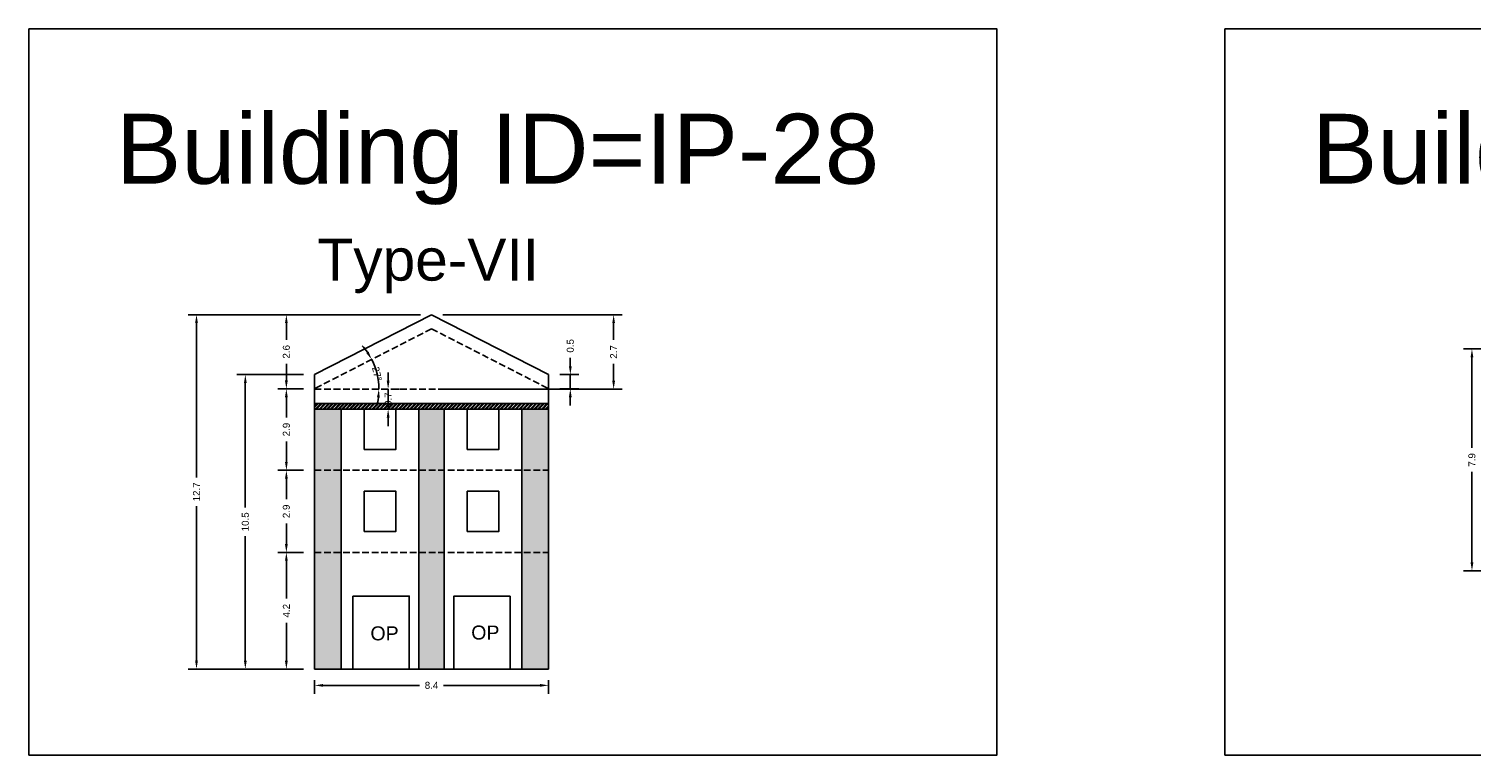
# Model space of a CAD drawing. Header units: metres. Extents: x 3416658 to 3417184, y -6712896 to -6712690.
# Tile 46 of 58: x 3416965 to 3417017, y -6712779 to -6712753. Entities that reach past the tile are written whole.
import ezdxf

# ---------------------------------------------------------------- set-up
doc = ezdxf.new("R2010")
doc.units = ezdxf.units.M
doc.linetypes.add('ACAD_ISO02W100', pattern=[15, 12, -3])
doc.layers.add('Dotted', color=7, linetype='ACAD_ISO02W100', plot=False)
doc.styles.get("Standard").update_dxf_attribs({"font": 'arial.ttf'})
doc.dimstyles.new('ISO-25', dxfattribs={"dimtxt": 0.25, "dimasz": 0.3, "dimexe": 0.3, "dimexo": 0.4, "dimgap": 0.2, "dimtad": 0, "dimdec": 1, "dimdsep": 46, "dimtxsty": 'Standard', "dimcen": 2.5, "dimadec": 0, "dimazin": 0, "dimtfac": 1, "dimtdec": 1, "dimtmove": 0, "dimatfit": 3, "dimfxl": 1, "dimarcsym": 0})

# ---------------------------------------------------------------- blocks, each defined once
blk = doc.blocks.new('*D228')
at = {"color": 0, "lineweight": -2, "transparency": 16777216}
for start, end in [(34.5129, 41.9152), (0, 27.1107), (345.1956, 352.5978)]:
    blk.add_arc((3416975.496, -6712765.84), 2.324, start, end, dxfattribs=at)
at = {"color": 0, "transparency": 16777216}
for points in [[(3416977.453, -6712764.498), (3416977.367, -6712764.549), (3416977.564, -6712764.781)], [(3416977.75, -6712766.136), (3416977.85, -6712766.143), (3416977.819, -6712765.84)]]:
    blk.add_solid(points, dxfattribs=at)
at = {"layer": 'Defpoints', "color": 0, "transparency": 16777216}
for p in [(3416979.702, -6712763.686), (3416975.522, -6712765.826), (3416975.522, -6712765.84), (3416977.791, -6712765.475), (3416983.882, -6712765.84)]:
    blk.add_point(p, dxfattribs=at)
at = {"color": 0, "transparency": 16777216, "insert": (3416977.755, -6712765.295), "char_height": 0.25, "attachment_point": 5, "rotation": 283.5554}
blk.add_mtext('27°', dxfattribs=at)
blk = doc.blocks.new('*D229')
at = {"color": 0, "lineweight": -2, "transparency": 16777216}
for p, q in [((3416978.151, -6712765.54), (3416978.151, -6712765.24)), ((3416978.151, -6712766.558), (3416978.151, -6712765.84)), ((3416978.551, -6712765.84), (3416978.451, -6712765.84)), ((3416978.151, -6712766.858), (3416978.151, -6712767.158)), ((3416978.551, -6712766.558), (3416978.451, -6712766.558))]:
    blk.add_line(p, q, dxfattribs=at)
at = {"color": 0, "transparency": 16777216}
for points in [[(3416978.101, -6712765.54), (3416978.201, -6712765.54), (3416978.151, -6712765.84)], [(3416978.101, -6712766.858), (3416978.201, -6712766.858), (3416978.151, -6712766.558)]]:
    blk.add_solid(points, dxfattribs=at)
at = {"layer": 'Defpoints', "color": 0, "transparency": 16777216}
for p in [(3416978.151, -6712765.84), (3416978.151, -6712765.84), (3416978.151, -6712766.558)]:
    blk.add_point(p, dxfattribs=at)
at = {"color": 0, "transparency": 16777216, "insert": (3416978.151, -6712766.199), "char_height": 0.25, "attachment_point": 5, "rotation": 90}
blk.add_mtext('0.7', dxfattribs=at)
blk = doc.blocks.new('*D230')
at = {"color": 0, "lineweight": -2, "transparency": 16777216}
for p, q in [((3416975.122, -6712771.672), (3416974.213, -6712771.672)), ((3416974.513, -6712771.972), (3416974.513, -6712773.325)), ((3416974.513, -6712775.541), (3416974.513, -6712774.188)), ((3416975.122, -6712775.841), (3416974.213, -6712775.841))]:
    blk.add_line(p, q, dxfattribs=at)
at = {"color": 0, "transparency": 16777216}
for points in [[(3416974.463, -6712771.972), (3416974.563, -6712771.972), (3416974.513, -6712771.672)], [(3416974.463, -6712775.541), (3416974.563, -6712775.541), (3416974.513, -6712775.841)]]:
    blk.add_solid(points, dxfattribs=at)
at = {"layer": 'Defpoints', "color": 0, "transparency": 16777216}
for p in [(3416974.513, -6712771.672), (3416975.522, -6712771.672), (3416975.522, -6712775.841)]:
    blk.add_point(p, dxfattribs=at)
at = {"color": 0, "transparency": 16777216, "insert": (3416974.513, -6712773.756), "char_height": 0.25, "attachment_point": 5, "rotation": 90}
blk.add_mtext('4.2', dxfattribs=at)
blk = doc.blocks.new('*D231')
at = {"color": 0, "lineweight": -2, "transparency": 16777216}
for p, q in [((3416975.122, -6712768.74), (3416974.213, -6712768.74)), ((3416974.513, -6712769.04), (3416974.513, -6712769.776)), ((3416974.513, -6712771.372), (3416974.513, -6712770.636)), ((3416975.122, -6712771.672), (3416974.213, -6712771.672))]:
    blk.add_line(p, q, dxfattribs=at)
at = {"color": 0, "transparency": 16777216}
for points in [[(3416974.463, -6712769.04), (3416974.563, -6712769.04), (3416974.513, -6712768.74)], [(3416974.463, -6712771.372), (3416974.563, -6712771.372), (3416974.513, -6712771.672)]]:
    blk.add_solid(points, dxfattribs=at)
at = {"layer": 'Defpoints', "color": 0, "transparency": 16777216}
for p in [(3416974.513, -6712768.74), (3416975.522, -6712768.74), (3416975.522, -6712771.672)]:
    blk.add_point(p, dxfattribs=at)
at = {"color": 0, "transparency": 16777216, "insert": (3416974.513, -6712770.206), "char_height": 0.25, "attachment_point": 5, "rotation": 90}
blk.add_mtext('2.9', dxfattribs=at)
blk = doc.blocks.new('*D232')
at = {"color": 0, "lineweight": -2, "transparency": 16777216}
for p, q in [((3416975.122, -6712765.826), (3416974.213, -6712765.826)), ((3416974.513, -6712766.126), (3416974.513, -6712766.853)), ((3416974.513, -6712768.44), (3416974.513, -6712767.713)), ((3416975.122, -6712768.74), (3416974.213, -6712768.74))]:
    blk.add_line(p, q, dxfattribs=at)
at = {"color": 0, "transparency": 16777216}
for points in [[(3416974.463, -6712766.126), (3416974.563, -6712766.126), (3416974.513, -6712765.826)], [(3416974.463, -6712768.44), (3416974.563, -6712768.44), (3416974.513, -6712768.74)]]:
    blk.add_solid(points, dxfattribs=at)
at = {"layer": 'Defpoints', "color": 0, "transparency": 16777216}
for p in [(3416974.513, -6712765.826), (3416975.522, -6712765.826), (3416975.522, -6712768.74)]:
    blk.add_point(p, dxfattribs=at)
at = {"color": 0, "transparency": 16777216, "insert": (3416974.513, -6712767.283), "char_height": 0.25, "attachment_point": 5, "rotation": 90}
blk.add_mtext('2.9', dxfattribs=at)
blk = doc.blocks.new('*D233')
at = {"color": 0, "lineweight": -2, "transparency": 16777216}
for p, q in [((3416979.302, -6712763.181), (3416974.213, -6712763.181)), ((3416974.513, -6712763.481), (3416974.513, -6712764.074)), ((3416974.513, -6712765.526), (3416974.513, -6712764.933)), ((3416975.122, -6712765.826), (3416974.213, -6712765.826))]:
    blk.add_line(p, q, dxfattribs=at)
at = {"color": 0, "transparency": 16777216}
for points in [[(3416974.463, -6712763.481), (3416974.563, -6712763.481), (3416974.513, -6712763.181)], [(3416974.463, -6712765.526), (3416974.563, -6712765.526), (3416974.513, -6712765.826)]]:
    blk.add_solid(points, dxfattribs=at)
at = {"layer": 'Defpoints', "color": 0, "transparency": 16777216}
for p in [(3416974.513, -6712763.181), (3416979.702, -6712763.181), (3416975.522, -6712765.826)]:
    blk.add_point(p, dxfattribs=at)
at = {"color": 0, "transparency": 16777216, "insert": (3416974.513, -6712764.504), "char_height": 0.25, "attachment_point": 5, "rotation": 90}
blk.add_mtext('2.6', dxfattribs=at)
blk = doc.blocks.new('*D234')
at = {"color": 0, "lineweight": -2, "transparency": 16777216}
for p, q in [((3416975.122, -6712765.321), (3416972.746, -6712765.321)), ((3416973.046, -6712765.621), (3416973.046, -6712770.067)), ((3416973.046, -6712775.541), (3416973.046, -6712771.095)), ((3416975.122, -6712775.841), (3416972.746, -6712775.841))]:
    blk.add_line(p, q, dxfattribs=at)
at = {"color": 0, "transparency": 16777216}
for points in [[(3416972.996, -6712765.621), (3416973.096, -6712765.621), (3416973.046, -6712765.321)], [(3416972.996, -6712775.541), (3416973.096, -6712775.541), (3416973.046, -6712775.841)]]:
    blk.add_solid(points, dxfattribs=at)
at = {"layer": 'Defpoints', "color": 0, "transparency": 16777216}
for p in [(3416973.046, -6712765.321), (3416975.522, -6712765.321), (3416975.522, -6712775.841)]:
    blk.add_point(p, dxfattribs=at)
at = {"color": 0, "transparency": 16777216, "insert": (3416973.046, -6712770.581), "char_height": 0.25, "attachment_point": 5, "rotation": 90}
blk.add_mtext('10.5', dxfattribs=at)
blk = doc.blocks.new('*D235')
at = {"color": 0, "lineweight": -2, "transparency": 16777216}
for p, q in [((3416979.302, -6712763.181), (3416971.001, -6712763.181)), ((3416971.301, -6712763.481), (3416971.301, -6712768.998)), ((3416971.301, -6712775.541), (3416971.301, -6712770.024)), ((3416975.122, -6712775.841), (3416971.001, -6712775.841))]:
    blk.add_line(p, q, dxfattribs=at)
at = {"color": 0, "transparency": 16777216}
for points in [[(3416971.251, -6712763.481), (3416971.351, -6712763.481), (3416971.301, -6712763.181)], [(3416971.251, -6712775.541), (3416971.351, -6712775.541), (3416971.301, -6712775.841)]]:
    blk.add_solid(points, dxfattribs=at)
at = {"layer": 'Defpoints', "color": 0, "transparency": 16777216}
for p in [(3416971.301, -6712763.181), (3416979.702, -6712763.181), (3416975.522, -6712775.841)]:
    blk.add_point(p, dxfattribs=at)
at = {"color": 0, "transparency": 16777216, "insert": (3416971.301, -6712769.511), "char_height": 0.25, "attachment_point": 5, "rotation": 90}
blk.add_mtext('12.7', dxfattribs=at)
blk = doc.blocks.new('*D236')
at = {"color": 0, "lineweight": -2, "transparency": 16777216}
for p, q in [((3416975.522, -6712776.241), (3416975.522, -6712776.724)), ((3416983.882, -6712776.241), (3416983.882, -6712776.724)), ((3416975.822, -6712776.424), (3416979.275, -6712776.424)), ((3416983.582, -6712776.424), (3416980.13, -6712776.424))]:
    blk.add_line(p, q, dxfattribs=at)
at = {"color": 0, "transparency": 16777216}
for points in [[(3416975.822, -6712776.374), (3416975.822, -6712776.474), (3416975.522, -6712776.424)], [(3416983.582, -6712776.374), (3416983.582, -6712776.474), (3416983.882, -6712776.424)]]:
    blk.add_solid(points, dxfattribs=at)
at = {"layer": 'Defpoints', "color": 0, "transparency": 16777216}
for p in [(3416975.522, -6712775.841), (3416983.882, -6712775.841), (3416983.882, -6712776.424)]:
    blk.add_point(p, dxfattribs=at)
at = {"color": 0, "transparency": 16777216, "insert": (3416979.702, -6712776.424), "char_height": 0.25, "attachment_point": 5}
blk.add_mtext('8.4', dxfattribs=at)
blk = doc.blocks.new('*D237')
at = {"color": 0, "lineweight": -2, "transparency": 16777216}
for p, q in [((3416984.662, -6712765.021), (3416984.662, -6712764.721)), ((3416984.282, -6712765.321), (3416984.962, -6712765.321)), ((3416984.662, -6712765.826), (3416984.662, -6712765.321)), ((3416984.282, -6712765.826), (3416984.962, -6712765.826)), ((3416984.662, -6712766.126), (3416984.662, -6712766.426))]:
    blk.add_line(p, q, dxfattribs=at)
at = {"color": 0, "transparency": 16777216}
for points in [[(3416984.612, -6712765.021), (3416984.712, -6712765.021), (3416984.662, -6712765.321)], [(3416984.612, -6712766.126), (3416984.712, -6712766.126), (3416984.662, -6712765.826)]]:
    blk.add_solid(points, dxfattribs=at)
at = {"layer": 'Defpoints', "color": 0, "transparency": 16777216}
for p in [(3416983.882, -6712765.321), (3416984.662, -6712765.321), (3416983.882, -6712765.826)]:
    blk.add_point(p, dxfattribs=at)
at = {"color": 0, "transparency": 16777216, "insert": (3416984.662, -6712764.292), "char_height": 0.25, "attachment_point": 5, "rotation": 90}
blk.add_mtext('0.5', dxfattribs=at)
blk = doc.blocks.new('*D238')
at = {"color": 0, "lineweight": -2, "transparency": 16777216}
for p, q in [((3416980.102, -6712763.181), (3416986.51, -6712763.181)), ((3416986.21, -6712763.481), (3416986.21, -6712764.081)), ((3416986.21, -6712765.54), (3416986.21, -6712764.94)), ((3416980.102, -6712765.84), (3416986.51, -6712765.84))]:
    blk.add_line(p, q, dxfattribs=at)
at = {"color": 0, "transparency": 16777216}
for points in [[(3416986.16, -6712763.481), (3416986.26, -6712763.481), (3416986.21, -6712763.181)], [(3416986.16, -6712765.54), (3416986.26, -6712765.54), (3416986.21, -6712765.84)]]:
    blk.add_solid(points, dxfattribs=at)
at = {"layer": 'Defpoints', "color": 0, "transparency": 16777216}
for p in [(3416979.702, -6712763.181), (3416979.702, -6712765.84), (3416986.21, -6712765.84)]:
    blk.add_point(p, dxfattribs=at)
at = {"color": 0, "transparency": 16777216, "insert": (3416986.21, -6712764.51), "char_height": 0.25, "attachment_point": 5, "rotation": 90}
blk.add_mtext('2.7', dxfattribs=at)
blk = doc.blocks.new('*D244')
at = {"color": 0, "lineweight": -2, "transparency": 16777216}
for p, q in [((3417025.041, -6712764.404), (3417016.588, -6712764.404)), ((3417016.888, -6712764.704), (3417016.888, -6712767.942)), ((3417016.888, -6712772.033), (3417016.888, -6712768.795)), ((3417020.816, -6712772.333), (3417016.588, -6712772.333))]:
    blk.add_line(p, q, dxfattribs=at)
at = {"color": 0, "transparency": 16777216}
for points in [[(3417016.838, -6712764.704), (3417016.938, -6712764.704), (3417016.888, -6712764.404)], [(3417016.838, -6712772.033), (3417016.938, -6712772.033), (3417016.888, -6712772.333)]]:
    blk.add_solid(points, dxfattribs=at)
at = {"layer": 'Defpoints', "color": 0, "transparency": 16777216}
for p in [(3417016.888, -6712764.404), (3417025.441, -6712764.404), (3417021.216, -6712772.333)]:
    blk.add_point(p, dxfattribs=at)
at = {"color": 0, "transparency": 16777216, "insert": (3417016.888, -6712768.368), "char_height": 0.25, "attachment_point": 5, "rotation": 90}
blk.add_mtext('7.9', dxfattribs=at)

msp = doc.modelspace()

# ---------------------------------------------------------------- hatches: boundary and pattern name
h = msp.add_hatch()
h.set_pattern_fill('ANSI32', color=256, scale=0.01)
h.set_pattern_definition([(45, (-38.46944, 26.99843), (-0.067351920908, 0.067351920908), []), (45, (-38.42454, 26.99843), (-0.067351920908, 0.067351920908), [])])
h.paths.add_polyline_path([(3416983.882, -6712766.358), (3416975.522, -6712766.358), (3416975.522, -6712766.558), (3416983.882, -6712766.558)])
h.paths.add_polyline_path([(3416978.411, -6712766.504), (3416978.411, -6712765.893), (3416977.895, -6712765.893), (3416977.895, -6712766.504)], flags=9)
h = msp.add_hatch(color=256)
h.dxf.hatch_style = 1
h.paths.add_polyline_path([(3416983.882, -6712771.672), (3416982.932, -6712771.672), (3416982.932, -6712775.841), (3416983.882, -6712775.841)])
h.paths.add_polyline_path([(3416983.882, -6712768.74), (3416982.932, -6712768.74), (3416982.932, -6712771.672), (3416983.882, -6712771.672)])
h.paths.add_polyline_path([(3416983.882, -6712766.558), (3416982.932, -6712766.558), (3416982.932, -6712768.74), (3416983.882, -6712768.74)])
h.paths.add_polyline_path([(3416980.152, -6712766.558), (3416979.252, -6712766.558), (3416979.252, -6712768.74), (3416980.152, -6712768.74)])
h.paths.add_polyline_path([(3416980.152, -6712768.74), (3416979.252, -6712768.74), (3416979.252, -6712771.672), (3416980.152, -6712771.672)])
h.paths.add_polyline_path([(3416980.152, -6712771.672), (3416979.252, -6712771.672), (3416979.252, -6712775.841), (3416980.152, -6712775.841)])
h.paths.add_polyline_path([(3416976.472, -6712771.672), (3416975.522, -6712771.672), (3416975.522, -6712775.841), (3416976.472, -6712775.841)])
h.paths.add_polyline_path([(3416976.472, -6712768.74), (3416975.522, -6712768.74), (3416975.522, -6712771.672), (3416976.472, -6712771.672)])
h.paths.add_polyline_path([(3416976.472, -6712766.558), (3416975.522, -6712766.558), (3416975.522, -6712768.74), (3416976.472, -6712768.74)])

# ---------------------------------------------------------------- linework, layer by layer
for p, q in [((3416975.522, -6712765.321), (3416975.522, -6712775.841)), ((3416976.472, -6712766.558), (3416976.472, -6712775.841)), ((3416975.522, -6712775.841), (3416983.882, -6712775.841))]:
    msp.add_line(p, q)
for points in [[(3416965.309, -6712752.965), (3416999.911, -6712752.965), (3416999.911, -6712778.917), (3416965.309, -6712778.917)], [(3417008.058, -6712752.965), (3417042.422, -6712752.965), (3417042.422, -6712778.917), (3417008.058, -6712778.917)], [(3416977.296, -6712766.558), (3416978.429, -6712766.558), (3416978.429, -6712767.99), (3416977.296, -6712767.99)], [(3416982.109, -6712766.558), (3416980.976, -6712766.558), (3416980.976, -6712767.99), (3416982.109, -6712767.99)], [(3416977.296, -6712769.49), (3416978.429, -6712769.49), (3416978.429, -6712770.922), (3416977.296, -6712770.922)], [(3416982.109, -6712769.49), (3416980.976, -6712769.49), (3416980.976, -6712770.922), (3416982.109, -6712770.922)], [(3416976.894, -6712773.236), (3416978.904, -6712773.236), (3416978.904, -6712775.841), (3416976.894, -6712775.841)], [(3416982.511, -6712773.236), (3416980.501, -6712773.236), (3416980.501, -6712775.841), (3416982.511, -6712775.841)]]:
    msp.add_lwpolyline(points, close=True)
for points in [[(3416979.702, -6712763.181), (3416975.522, -6712765.321)], [(3416979.702, -6712763.181), (3416983.882, -6712765.321)], [(3416983.882, -6712765.321), (3416983.882, -6712775.841)], [(3416983.882, -6712766.358), (3416975.522, -6712766.358)], [(3416983.882, -6712766.558), (3416975.522, -6712766.558)], [(3416979.252, -6712766.558), (3416979.252, -6712775.841)], [(3416980.152, -6712766.558), (3416980.152, -6712775.841)], [(3416982.932, -6712766.558), (3416982.932, -6712775.841)]]:
    msp.add_lwpolyline(points)
at = {"layer": 'Dotted', "ltscale": 0.02}
for points in [[(3416979.702, -6712763.686), (3416975.522, -6712765.826)], [(3416979.702, -6712763.686), (3416983.882, -6712765.826)], [(3416975.522, -6712765.84), (3416983.882, -6712765.84)], [(3416975.522, -6712768.74), (3416983.882, -6712768.74)], [(3416975.522, -6712771.672), (3416983.882, -6712771.672)]]:
    msp.add_lwpolyline(points, dxfattribs=at)

# ---------------------------------------------------------------- texts
at = {"attachment_point": 1}
for s, heights, insert, char_height in [('Building ID=IP-28', [0.517], (3416968.426, -6712756), 2.5), ('Building ID=IP-29', [0.517], (3417011.175, -6712756), 2.5), ('Type-VII  ', [0.517], (3416975.626, -6712760.461), 1.5), ('OP', [0], (3416977.517, -6712774.315), 0.5), ('OP', [0], (3416981.12, -6712774.286), 0.5)]:
    msp.add_mtext_dynamic_manual_height_columns(s, width=67.86454, gutter_width=12.5, heights=heights, dxfattribs=dict(at, insert=insert, char_height=char_height))

# ---------------------------------------------------------------- dimensions: what is measured, and where the dimension line sits
for base, p1, p2, picture, middle in [((3416971.301, -6712763.181), (3416975.522, -6712775.841), (3416979.702, -6712763.181), '*D235', (3416971.301, -6712769.511)), ((3416986.21, -6712765.84), (3416979.702, -6712763.181), (3416979.702, -6712765.84), '*D238', (3416986.21, -6712764.51)), ((3416984.662, -6712765.321), (3416983.882, -6712765.826), (3416983.882, -6712765.321), '*D237', (3416984.662, -6712764.292)), ((3417016.888, -6712764.404), (3417021.216, -6712772.333), (3417025.441, -6712764.404), '*D244', (3417016.888, -6712768.368)), ((3416973.046, -6712765.321), (3416975.522, -6712775.841), (3416975.522, -6712765.321), '*D234', (3416973.046, -6712770.581)), ((3416974.513, -6712771.672), (3416975.522, -6712775.841), (3416975.522, -6712771.672), '*D230', (3416974.513, -6712773.756))]:
    dim = msp.add_linear_dim(base=base, p1=p1, p2=p2, angle=90, dimstyle='ISO-25')
    dim.commit()
    dim.dimension.update_dxf_attribs({"geometry": picture, "text_midpoint": middle})
for base, p1, p2, picture, middle in [((3416974.513, -6712763.181), (3416975.522, -6712765.826), (3416979.702, -6712763.181), '*D233', (3416974.513, -6712764.504)), ((3416974.513, -6712765.826), (3416975.522, -6712768.74), (3416975.522, -6712765.826), '*D232', (3416974.513, -6712767.283)), ((3416974.513, -6712768.74), (3416975.522, -6712771.672), (3416975.522, -6712768.74), '*D231', (3416974.513, -6712770.206))]:
    dim = msp.add_linear_dim(base=base, p1=p1, p2=p2, angle=90, dimstyle='ISO-25', override={"dimtmove": 1})
    dim.commit()
    dim.dimension.update_dxf_attribs({"geometry": picture, "text_midpoint": middle})
dim = msp.add_angular_dim_2l(base=(3416977.791, -6712765.475), line1=((3416975.522, -6712765.84), (3416983.882, -6712765.84)), line2=((3416979.702, -6712763.686), (3416975.522, -6712765.826)), dimstyle='ISO-25')
dim.commit()
dim.dimension.update_dxf_attribs({"geometry": '*D228', "text_midpoint": (3416977.755, -6712765.295), "dimtype": 162})
dim = msp.add_linear_dim(base=(3416978.151, -6712765.84), p1=(3416978.151, -6712766.558), p2=(3416978.151, -6712765.84), angle=90, dimstyle='ISO-25')
dim.commit()
dim.dimension.update_dxf_attribs({"geometry": '*D229', "text_midpoint": (3416978.151, -6712766.199), "dimtype": 160})
dim = msp.add_linear_dim(base=(3416983.882, -6712776.424), p1=(3416975.522, -6712775.841), p2=(3416983.882, -6712775.841), dimstyle='ISO-25')
dim.commit()
dim.dimension.update_dxf_attribs({"geometry": '*D236', "text_midpoint": (3416979.702, -6712776.424)})

doc.saveas('drawing.dxf')
